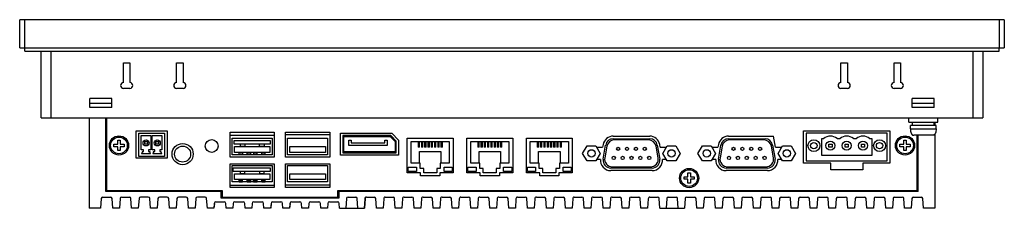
# Model space of a CAD drawing. Header units: millimetres. Extents: x 46 to 353, y 247 to 306.
import ezdxf

# ---------------------------------------------------------------- set-up
doc = ezdxf.new("R2010")
doc.units = ezdxf.units.MM
doc.header["$LTSCALE"] = 35.822725
doc.layers.get('0').update_dxf_attribs({"linetype": 'CONTINUOUS'})

msp = doc.modelspace()

# ---------------------------------------------------------------- linework, layer by layer
at = {"color": 7, "linetype": 'Continuous'}
for p, q in [((45.97, 296.72), (45.97, 305.52)), ((353.37, 305.52), (45.97, 305.52)), ((47.47, 305.52), (47.47, 296.72)), ((351.87, 296.72), (351.87, 305.52)), ((353.37, 305.52), (353.37, 296.72)), ((45.97, 296.72), (353.37, 296.72)), ((47.61, 295.72), (47.61, 296.72)), ((47.61, 295.72), (351.72, 295.72)), ((52.68, 274.92), (52.68, 295.72)), ((55.68, 295.72), (55.68, 274.92)), ((343.65, 274.92), (343.65, 295.72)), ((346.65, 295.72), (346.65, 274.92)), ((351.72, 295.72), (351.72, 296.72)), ((78.37, 285.92), (78.37, 292.12)), ((78.37, 292.12), (80.37, 292.12)), ((80.37, 292.12), (80.37, 285.92)), ((94.97, 285.92), (94.97, 292.12)), ((94.97, 292.12), (96.97, 292.12)), ((96.97, 292.12), (96.97, 285.92)), ((302.37, 292.12), (304.37, 292.12)), ((302.37, 285.92), (302.37, 292.12)), ((304.37, 292.12), (304.37, 285.92)), ((318.97, 292.12), (320.97, 292.12)), ((318.97, 285.92), (318.97, 292.12)), ((320.97, 292.12), (320.97, 285.92)), ((80.37, 284.12), (78.37, 284.12)), ((96.97, 284.12), (94.97, 284.12)), ((304.37, 284.12), (302.37, 284.12)), ((320.97, 284.12), (318.97, 284.12)), ((67.88, 278.1), (67.88, 280.92)), ((74.76, 280.92), (67.88, 280.92)), ((74.76, 278.1), (74.76, 280.92)), ((331.46, 280.92), (324.58, 280.92)), ((324.58, 278.1), (324.58, 280.92)), ((331.46, 278.1), (331.46, 280.92)), ((74.76, 279.42), (67.88, 279.42)), ((74.76, 278.1), (67.88, 278.1)), ((331.46, 279.42), (324.58, 279.42)), ((331.46, 278.1), (324.58, 278.1)), ((52.68, 274.92), (346.65, 274.92)), ((67.67, 274.92), (67.67, 246.72)), ((72.87, 251.92), (72.87, 274.92)), ((73.17, 252.22), (73.17, 274.92)), ((323.57, 273.62), (323.57, 274.92)), ((323.57, 273.62), (332.57, 273.62)), ((324.67, 272.52), (324.67, 273.62)), ((331.47, 272.52), (331.47, 273.62)), ((331.67, 273.62), (331.67, 272.52)), ((332.57, 273.62), (332.57, 274.92)), ((73.17, 272.12), (72.87, 272.12)), ((72.87, 271.72), (73.17, 271.72)), ((82.37, 262.32), (82.37, 270.92)), ((82.37, 270.92), (91.97, 270.92)), ((91.97, 270.92), (91.97, 262.32)), ((290.69, 270.92), (317.64, 270.92)), ((290.69, 260.75), (290.69, 270.92)), ((317.64, 270.92), (317.64, 260.75)), ((332.07, 272.52), (324.07, 272.52)), ((324.07, 271.52), (324.07, 272.52)), ((324.07, 271.52), (332.07, 271.52)), ((332.07, 271.52), (332.07, 272.52)), ((76.57, 266.72), (76.57, 267.92)), ((76.57, 267.92), (77.37, 267.92)), ((77.37, 267.92), (77.37, 266.72)), ((83.17, 262.92), (83.17, 270.12)), ((83.17, 270.12), (91.17, 270.12)), ((83.87, 264.92), (83.87, 269.42)), ((83.87, 269.42), (86.87, 269.42)), ((85.02, 266.72), (85.02, 267.52)), ((85.02, 267.52), (85.82, 267.52)), ((85.82, 267.52), (85.82, 266.72)), ((86.87, 269.42), (86.87, 264.92)), ((87.37, 264.92), (87.37, 269.42)), ((87.37, 269.42), (90.37, 269.42)), ((88.52, 266.72), (88.52, 267.52)), ((88.52, 267.52), (89.32, 267.52)), ((89.32, 267.52), (89.32, 266.72)), ((90.37, 269.42), (90.37, 264.92)), ((91.17, 270.12), (91.17, 262.92)), ((111.66, 262.69), (111.66, 270.47)), ((111.66, 270.47), (125.44, 270.47)), ((125.44, 269.43), (111.66, 269.43)), ((112.3, 263.43), (112.3, 268.55)), ((112.3, 268.55), (124.8, 268.55)), ((112.95, 266.71), (112.95, 267.86)), ((112.95, 267.86), (124.17, 267.86)), ((124.17, 267.86), (124.17, 266.71)), ((124.8, 268.55), (124.8, 263.43)), ((125.44, 270.47), (125.44, 262.69)), ((128.99, 262.69), (128.99, 270.47)), ((128.99, 270.47), (142.77, 270.47)), ((142.77, 269.6), (128.99, 269.6)), ((129.61, 263.43), (129.61, 268.59)), ((129.61, 268.59), (142.11, 268.59)), ((142.11, 268.59), (142.11, 263.43)), ((142.77, 270.47), (142.77, 262.69)), ((146.08, 263.29), (146.08, 270.15)), ((146.08, 270.15), (162.11, 270.15)), ((146.83, 269.4), (146.83, 264.04)), ((161.8, 269.4), (146.83, 269.4)), ((147.13, 264.34), (147.13, 269.1)), ((147.13, 269.1), (161.68, 269.1)), ((148.68, 266.33), (148.68, 267.97)), ((148.68, 267.97), (149.43, 267.97)), ((149.43, 267.97), (149.43, 267.11)), ((159.93, 267.11), (159.93, 267.97)), ((159.93, 267.97), (160.68, 267.97)), ((160.68, 267.97), (160.68, 266.33)), ((163.23, 267.54), (161.68, 269.1)), ((161.8, 269.4), (163.53, 267.67)), ((164.28, 267.98), (162.11, 270.15)), ((163.23, 267.54), (163.23, 264.34)), ((163.53, 264.04), (163.53, 267.67)), ((164.28, 267.98), (164.28, 263.29)), ((166.99, 257.82), (166.99, 268.57)), ((166.99, 268.57), (181.29, 268.57)), ((168.19, 260.82), (168.19, 267.52)), ((168.19, 267.52), (180.09, 267.52)), ((170.35, 267.52), (170.35, 265.74)), ((170.8, 265.74), (170.8, 267.52)), ((171.37, 267.52), (171.37, 265.74)), ((171.82, 265.74), (171.82, 267.52)), ((172.39, 267.52), (172.39, 265.74)), ((172.84, 265.74), (172.84, 267.52)), ((173.41, 267.52), (173.41, 265.74)), ((173.86, 265.74), (173.86, 267.52)), ((174.43, 267.52), (174.43, 265.74)), ((174.88, 265.74), (174.88, 267.52)), ((175.45, 267.52), (175.45, 265.74)), ((175.9, 265.74), (175.9, 267.52)), ((176.47, 267.52), (176.47, 265.74)), ((176.92, 265.74), (176.92, 267.52)), ((177.49, 267.52), (177.49, 265.74)), ((177.94, 265.74), (177.94, 267.52)), ((180.09, 267.52), (180.09, 260.82)), ((181.29, 268.57), (181.29, 257.82)), ((185.59, 257.82), (185.59, 268.57)), ((185.59, 268.57), (199.89, 268.57)), ((186.79, 260.82), (186.79, 267.52)), ((186.79, 267.52), (198.69, 267.52)), ((188.95, 267.52), (188.95, 265.74)), ((189.4, 265.74), (189.4, 267.52)), ((189.97, 267.52), (189.97, 265.74)), ((190.42, 265.74), (190.42, 267.52)), ((190.99, 267.52), (190.99, 265.74)), ((191.44, 265.74), (191.44, 267.52)), ((192.01, 267.52), (192.01, 265.74)), ((192.46, 265.74), (192.46, 267.52)), ((193.03, 267.52), (193.03, 265.74)), ((193.48, 265.74), (193.48, 267.52)), ((194.05, 267.52), (194.05, 265.74)), ((194.5, 265.74), (194.5, 267.52)), ((195.07, 267.52), (195.07, 265.74)), ((195.52, 265.74), (195.52, 267.52)), ((196.09, 267.52), (196.09, 265.74)), ((196.54, 265.74), (196.54, 267.52)), ((198.69, 267.52), (198.69, 260.82)), ((199.89, 268.57), (199.89, 257.82)), ((204.19, 268.57), (218.49, 268.57)), ((204.19, 257.82), (204.19, 268.57)), ((205.39, 267.52), (217.29, 267.52)), ((205.39, 260.82), (205.39, 267.52)), ((207.55, 267.52), (207.55, 265.74)), ((208, 265.74), (208, 267.52)), ((208.57, 267.52), (208.57, 265.74)), ((209.02, 265.74), (209.02, 267.52)), ((209.59, 267.52), (209.59, 265.74)), ((210.04, 265.74), (210.04, 267.52)), ((210.61, 267.52), (210.61, 265.74)), ((211.06, 265.74), (211.06, 267.52)), ((211.63, 267.52), (211.63, 265.74)), ((212.08, 265.74), (212.08, 267.52)), ((212.65, 267.52), (212.65, 265.74)), ((213.1, 265.74), (213.1, 267.52)), ((213.67, 267.52), (213.67, 265.74)), ((214.12, 265.74), (214.12, 267.52)), ((214.69, 267.52), (214.69, 265.74)), ((215.14, 265.74), (215.14, 267.52)), ((217.29, 267.52), (217.29, 260.82)), ((218.49, 268.57), (218.49, 257.82)), ((231.27, 269.23), (242.66, 269.23)), ((231.28, 268.43), (242.66, 268.43)), ((242.32, 268.03), (231.61, 268.03)), ((267.27, 269.23), (281.34, 269.23)), ((267.28, 268.43), (278.66, 268.43)), ((278.32, 268.03), (267.61, 268.03)), ((281.96, 265.76), (281.34, 269.23)), ((316.84, 270.12), (291.49, 270.12)), ((291.49, 270.12), (291.49, 261.55)), ((296.35, 268.45), (297.02, 268.45)), ((296.35, 263.16), (296.35, 268.45)), ((301.16, 268.45), (302.1, 268.45)), ((306.24, 268.45), (307.18, 268.45)), ((311.32, 268.45), (311.99, 268.45)), ((311.99, 268.45), (311.99, 263.16)), ((316.84, 261.55), (316.84, 270.12)), ((321.97, 267.92), (322.77, 267.92)), ((321.97, 266.72), (321.97, 267.92)), ((322.77, 267.92), (322.77, 266.72)), ((331.07, 269.52), (325.07, 269.52)), ((326.17, 252.22), (326.17, 269.52)), ((326.47, 251.92), (326.47, 269.52)), ((331.67, 269.87), (331.67, 246.72)), ((75.37, 265.92), (75.37, 266.72)), ((75.37, 266.72), (76.57, 266.72)), ((76.57, 265.92), (75.37, 265.92)), ((76.57, 264.72), (76.57, 265.92)), ((77.37, 264.72), (76.57, 264.72)), ((77.37, 266.72), (78.57, 266.72)), ((77.37, 265.92), (77.37, 264.72)), ((78.57, 265.92), (77.37, 265.92)), ((78.57, 266.72), (78.57, 265.92)), ((84.62, 264.92), (83.87, 264.92)), ((84.26, 264.42), (84.01, 263.72)), ((84.26, 264.42), (84.62, 264.42)), ((84.62, 264.42), (84.62, 264.92)), ((85.82, 266.72), (85.02, 266.72)), ((86.22, 264.92), (86.22, 264.42)), ((86.87, 264.92), (86.22, 264.92)), ((86.22, 264.42), (86.57, 264.42)), ((86.83, 263.72), (86.57, 264.42)), ((88.12, 264.92), (87.37, 264.92)), ((87.76, 264.42), (87.51, 263.72)), ((87.76, 264.42), (88.12, 264.42)), ((88.12, 264.42), (88.12, 264.92)), ((89.32, 266.72), (88.52, 266.72)), ((89.72, 264.92), (89.72, 264.42)), ((90.37, 264.92), (89.72, 264.92)), ((89.72, 264.42), (90.07, 264.42)), ((90.33, 263.72), (90.07, 264.42)), ((124.17, 266.71), (112.95, 266.71)), ((113, 264.15), (113, 265.99)), ((113, 265.99), (124.1, 265.99)), ((114.77, 266.71), (114.77, 266.01)), ((114.77, 266.07), (116.37, 266.07)), ((116.37, 265.99), (116.37, 266.71)), ((120.77, 266.71), (120.77, 266.01)), ((120.77, 266.07), (122.37, 266.07)), ((122.37, 265.99), (122.37, 266.71)), ((124.1, 265.99), (124.1, 264.15)), ((130.31, 264.15), (130.31, 265.99)), ((130.31, 265.99), (141.41, 265.99)), ((141.41, 265.99), (141.41, 264.15)), ((160.68, 266.33), (148.68, 266.33)), ((149.43, 267.11), (159.93, 267.11)), ((170.8, 265.74), (170.35, 265.74)), ((170.79, 260.82), (170.79, 264.42)), ((170.79, 264.42), (177.49, 264.42)), ((171.82, 265.74), (171.37, 265.74)), ((172.84, 265.74), (172.39, 265.74)), ((173.86, 265.74), (173.41, 265.74)), ((174.88, 265.74), (174.43, 265.74)), ((175.9, 265.74), (175.45, 265.74)), ((176.92, 265.74), (176.47, 265.74)), ((177.94, 265.74), (177.49, 265.74)), ((177.49, 264.42), (177.49, 260.82)), ((189.4, 265.74), (188.95, 265.74)), ((189.39, 260.82), (189.39, 264.42)), ((189.39, 264.42), (196.09, 264.42)), ((190.42, 265.74), (189.97, 265.74)), ((191.44, 265.74), (190.99, 265.74)), ((192.46, 265.74), (192.01, 265.74)), ((193.48, 265.74), (193.03, 265.74)), ((194.5, 265.74), (194.05, 265.74)), ((195.52, 265.74), (195.07, 265.74)), ((196.54, 265.74), (196.09, 265.74)), ((196.09, 264.42), (196.09, 260.82)), ((208, 265.74), (207.55, 265.74)), ((207.99, 264.42), (214.69, 264.42)), ((207.99, 260.82), (207.99, 264.42)), ((209.02, 265.74), (208.57, 265.74)), ((210.04, 265.74), (209.59, 265.74)), ((211.06, 265.74), (210.61, 265.74)), ((212.08, 265.74), (211.63, 265.74)), ((213.1, 265.74), (212.65, 265.74)), ((214.12, 265.74), (213.67, 265.74)), ((215.14, 265.74), (214.69, 265.74)), ((214.69, 264.42), (214.69, 260.82)), ((221.73, 263.85), (223.1, 266.22)), ((223.1, 266.22), (225.84, 266.22)), ((225.84, 266.22), (227.22, 263.85)), ((226.11, 265.76), (227.97, 265.76)), ((228.12, 266.6), (227.97, 265.76)), ((228.14, 262.08), (228.91, 266.44)), ((229.25, 266.04), (228.62, 262.48)), ((245.31, 262.48), (244.69, 266.04)), ((245.02, 266.44), (245.79, 262.08)), ((245.96, 265.76), (245.81, 266.6)), ((245.96, 265.76), (247.82, 265.76)), ((246.72, 263.85), (248.09, 266.22)), ((248.09, 266.22), (250.83, 266.22)), ((250.83, 266.22), (252.21, 263.85)), ((257.73, 263.85), (259.1, 266.22)), ((259.1, 266.22), (261.84, 266.22)), ((261.84, 266.22), (263.22, 263.85)), ((262.11, 265.76), (263.97, 265.76)), ((264.12, 266.6), (263.97, 265.76)), ((264.14, 262.08), (264.91, 266.44)), ((265.25, 266.04), (264.62, 262.48)), ((281.31, 262.48), (280.69, 266.04)), ((281.02, 266.44), (281.79, 262.08)), ((281.96, 265.76), (283.82, 265.76)), ((282.72, 263.85), (284.09, 266.22)), ((284.09, 266.22), (286.83, 266.22)), ((286.83, 266.22), (288.21, 263.85)), ((298.59, 266.75), (299.59, 266.75)), ((298.59, 265.75), (298.59, 266.75)), ((299.59, 265.75), (298.59, 265.75)), ((299.59, 266.75), (299.59, 265.75)), ((303.67, 266.75), (304.67, 266.75)), ((303.67, 265.75), (303.67, 266.75)), ((304.67, 265.75), (303.67, 265.75)), ((304.67, 266.75), (304.67, 265.75)), ((308.75, 266.75), (309.75, 266.75)), ((308.75, 265.75), (308.75, 266.75)), ((309.75, 265.75), (308.75, 265.75)), ((309.75, 266.75), (309.75, 265.75)), ((320.77, 266.72), (321.97, 266.72)), ((320.77, 265.92), (320.77, 266.72)), ((321.97, 265.92), (320.77, 265.92)), ((321.97, 264.72), (321.97, 265.92)), ((322.77, 264.72), (321.97, 264.72)), ((322.77, 266.72), (323.97, 266.72)), ((323.97, 265.92), (322.77, 265.92)), ((322.77, 265.92), (322.77, 264.72)), ((323.97, 266.72), (323.97, 265.92)), ((91.97, 262.32), (82.37, 262.32)), ((91.17, 262.92), (83.17, 262.92)), ((86.83, 263.72), (84.01, 263.72)), ((90.33, 263.72), (87.51, 263.72)), ((125.44, 262.69), (111.66, 262.69)), ((124.8, 263.43), (112.3, 263.43)), ((124.1, 264.15), (113, 264.15)), ((114.5, 263.47), (114.5, 264.15)), ((114.59, 264.04), (114.5, 264.04)), ((115.6, 264.01), (114.5, 264.01)), ((114.5, 263.47), (115.6, 263.47)), ((114.75, 264.04), (114.59, 264.04)), ((114.75, 264.05), (114.75, 264.15)), ((114.75, 264.05), (115.25, 264.05)), ((115.25, 264.05), (115.25, 264.15)), ((115.6, 264.04), (115.25, 264.04)), ((115.6, 263.47), (115.6, 264.15)), ((117.03, 263.46), (117.03, 264.15)), ((117.03, 264.05), (117.2, 264.05)), ((118.13, 264), (117.03, 264)), ((117.03, 263.46), (118.13, 263.46)), ((117.2, 264.05), (117.28, 264.05)), ((117.28, 264.05), (117.28, 264.15)), ((117.28, 264.05), (117.78, 264.05)), ((117.78, 264.05), (117.78, 264.15)), ((117.78, 264.05), (118.02, 264.05)), ((118.02, 264.05), (118.13, 264.05)), ((118.13, 263.46), (118.13, 264.15)), ((119.05, 263.46), (119.05, 264.15)), ((119.05, 264.05), (119.22, 264.05)), ((120.15, 264), (119.05, 264)), ((119.05, 263.46), (120.15, 263.46)), ((119.22, 264.05), (119.3, 264.05)), ((119.3, 264.05), (119.3, 264.15)), ((119.3, 264.05), (119.8, 264.05)), ((119.8, 264.05), (119.8, 264.15)), ((119.8, 264.05), (120.04, 264.05)), ((120.04, 264.05), (120.15, 264.05)), ((120.15, 263.46), (120.15, 264.15)), ((121.55, 263.47), (121.55, 264.15)), ((121.64, 264.04), (121.55, 264.04)), ((122.65, 264.01), (121.55, 264.01)), ((121.55, 263.47), (122.65, 263.47)), ((121.8, 264.04), (121.64, 264.04)), ((121.8, 264.05), (121.8, 264.15)), ((121.8, 264.05), (122.3, 264.05)), ((122.3, 264.05), (122.3, 264.15)), ((122.65, 264.04), (122.3, 264.04)), ((122.65, 263.47), (122.65, 264.15)), ((142.77, 262.69), (128.99, 262.69)), ((142.11, 263.43), (129.61, 263.43)), ((141.41, 264.15), (130.31, 264.15)), ((164.28, 263.29), (146.08, 263.29)), ((146.83, 264.04), (163.53, 264.04)), ((163.23, 264.34), (147.13, 264.34)), ((223.1, 261.47), (221.73, 263.85)), ((225.84, 261.47), (223.1, 261.47)), ((227.22, 263.85), (225.84, 261.47)), ((227.29, 261.96), (226.12, 261.96)), ((247.81, 261.96), (246.63, 261.96)), ((248.09, 261.47), (246.72, 263.85)), ((250.83, 261.47), (248.09, 261.47)), ((252.21, 263.85), (250.83, 261.47)), ((259.1, 261.47), (257.73, 263.85)), ((261.84, 261.47), (259.1, 261.47)), ((263.22, 263.85), (261.84, 261.47)), ((263.29, 261.96), (262.12, 261.96)), ((283.81, 261.96), (282.63, 261.96)), ((284.09, 261.47), (282.72, 263.85)), ((286.83, 261.47), (284.09, 261.47)), ((288.21, 263.85), (286.83, 261.47)), ((291.49, 261.55), (316.84, 261.55)), ((311.99, 263.16), (296.35, 263.16)), ((111.66, 253.24), (111.66, 260.61)), ((111.66, 260.61), (125.44, 260.61)), ((112.3, 254.93), (112.3, 260.05)), ((112.3, 260.05), (124.8, 260.05)), ((112.57, 258.21), (112.57, 259.36)), ((112.57, 259.36), (124.17, 259.36)), ((124.17, 259.36), (124.17, 258.21)), ((124.8, 260.05), (124.8, 254.93)), ((125.44, 260.61), (125.44, 253.24)), ((128.99, 253.24), (128.99, 260.61)), ((128.99, 260.61), (142.77, 260.61)), ((129.61, 254.97), (129.61, 260.05)), ((129.61, 260.05), (142.11, 260.05)), ((142.11, 260.05), (142.11, 254.97)), ((142.77, 260.61), (142.77, 253.24)), ((167.29, 258.17), (167.29, 259.57)), ((167.29, 259.57), (169.84, 259.57)), ((170.99, 260.82), (168.19, 260.82)), ((169.84, 259.57), (169.84, 258.17)), ((170.99, 259.12), (170.99, 260.82)), ((172.11, 259.12), (170.99, 259.12)), ((172.11, 257.82), (172.11, 259.12)), ((176.17, 259.12), (176.17, 257.82)), ((177.29, 259.12), (176.17, 259.12)), ((177.29, 260.82), (177.29, 259.12)), ((180.09, 260.82), (177.29, 260.82)), ((178.44, 258.17), (178.44, 259.57)), ((178.44, 259.57), (180.99, 259.57)), ((180.99, 259.57), (180.99, 258.17)), ((185.89, 258.17), (185.89, 259.57)), ((185.89, 259.57), (188.44, 259.57)), ((189.59, 260.82), (186.79, 260.82)), ((188.44, 259.57), (188.44, 258.17)), ((189.59, 259.12), (189.59, 260.82)), ((190.71, 259.12), (189.59, 259.12)), ((190.71, 257.82), (190.71, 259.12)), ((195.89, 259.12), (194.77, 259.12)), ((194.77, 259.12), (194.77, 257.82)), ((198.69, 260.82), (195.89, 260.82)), ((195.89, 260.82), (195.89, 259.12)), ((197.04, 259.57), (199.59, 259.57)), ((197.04, 258.17), (197.04, 259.57)), ((199.59, 259.57), (199.59, 258.17)), ((204.49, 259.57), (207.04, 259.57)), ((204.49, 258.17), (204.49, 259.57)), ((208.19, 260.82), (205.39, 260.82)), ((207.04, 259.57), (207.04, 258.17)), ((208.19, 259.12), (208.19, 260.82)), ((209.31, 259.12), (208.19, 259.12)), ((209.31, 257.82), (209.31, 259.12)), ((214.49, 259.12), (213.37, 259.12)), ((213.37, 259.12), (213.37, 257.82)), ((217.29, 260.82), (214.49, 260.82)), ((214.49, 260.82), (214.49, 259.12)), ((215.64, 259.57), (218.19, 259.57)), ((215.64, 258.17), (215.64, 259.57)), ((218.19, 259.57), (218.19, 258.17)), ((243.44, 258.48), (230.48, 258.48)), ((243.43, 259.27), (230.51, 259.27)), ((230.98, 259.67), (242.95, 259.67)), ((279.44, 258.48), (266.48, 258.48)), ((279.43, 259.27), (266.51, 259.27)), ((266.98, 259.67), (278.95, 259.67)), ((299.17, 260.75), (290.69, 260.75)), ((299.17, 258.75), (299.17, 260.75)), ((309.17, 258.75), (299.17, 258.75)), ((317.64, 260.75), (309.17, 260.75)), ((309.17, 260.75), (309.17, 258.75)), ((124.17, 258.21), (112.57, 258.21)), ((113, 255.65), (113, 257.49)), ((113, 257.49), (124.1, 257.49)), ((124.1, 255.65), (113, 255.65)), ((114.45, 255.53), (114.45, 255.65)), ((114.45, 254.97), (114.45, 255.53)), ((114.45, 255.53), (114.8, 255.53)), ((114.45, 255.5), (115.55, 255.5)), ((114.8, 255.55), (114.8, 255.65)), ((114.8, 255.55), (115.55, 255.55)), ((114.82, 258.21), (114.82, 257.51)), ((114.82, 257.57), (116.27, 257.57)), ((115.3, 255.55), (115.3, 255.65)), ((115.55, 254.97), (115.55, 255.65)), ((116.27, 257.49), (116.27, 258.21)), ((117, 254.97), (117, 255.65)), ((117, 255.55), (118.1, 255.55)), ((117, 255.5), (118.1, 255.5)), ((117.3, 255.55), (117.3, 255.65)), ((117.8, 255.55), (117.8, 255.65)), ((118.1, 254.97), (118.1, 255.65)), ((119, 254.97), (119, 255.65)), ((119, 255.55), (120.1, 255.55)), ((119, 255.5), (120.1, 255.5)), ((119.3, 255.55), (119.3, 255.65)), ((119.65, 255.55), (119.65, 255.66)), ((120.1, 254.97), (120.1, 255.66)), ((120.82, 258.21), (120.82, 257.51)), ((120.82, 257.57), (122.27, 257.57)), ((121.55, 254.97), (121.55, 255.65)), ((121.55, 255.55), (122.65, 255.55)), ((121.55, 255.5), (122.65, 255.5)), ((121.8, 255.55), (121.8, 255.65)), ((122.27, 257.49), (122.27, 258.21)), ((122.3, 255.55), (122.3, 255.65)), ((122.65, 254.97), (122.65, 255.65)), ((124.1, 257.49), (124.1, 255.65)), ((130.31, 255.65), (130.31, 257.49)), ((130.31, 257.49), (141.41, 257.49)), ((141.41, 255.65), (130.31, 255.65)), ((141.41, 257.49), (141.41, 255.65)), ((171.14, 257.82), (166.99, 257.82)), ((169.84, 258.17), (167.29, 258.17)), ((171.14, 256.82), (171.14, 257.82)), ((177.14, 256.82), (171.14, 256.82)), ((176.17, 257.82), (172.11, 257.82)), ((177.14, 257.82), (177.14, 256.82)), ((181.29, 257.82), (177.14, 257.82)), ((180.99, 258.17), (178.44, 258.17)), ((189.74, 257.82), (185.59, 257.82)), ((188.44, 258.17), (185.89, 258.17)), ((189.74, 256.82), (189.74, 257.82)), ((195.74, 256.82), (189.74, 256.82)), ((194.77, 257.82), (190.71, 257.82)), ((199.89, 257.82), (195.74, 257.82)), ((195.74, 257.82), (195.74, 256.82)), ((199.59, 258.17), (197.04, 258.17)), ((208.34, 257.82), (204.19, 257.82)), ((207.04, 258.17), (204.49, 258.17)), ((208.34, 256.82), (208.34, 257.82)), ((214.34, 256.82), (208.34, 256.82)), ((213.37, 257.82), (209.31, 257.82)), ((218.49, 257.82), (214.34, 257.82)), ((214.34, 257.82), (214.34, 256.82)), ((218.19, 258.17), (215.64, 258.17)), ((253.37, 256.55), (254.57, 256.55)), ((253.37, 255.75), (253.37, 256.55)), ((254.57, 255.75), (253.37, 255.75)), ((254.57, 257.75), (255.37, 257.75)), ((254.57, 256.55), (254.57, 257.75)), ((254.57, 254.55), (254.57, 255.75)), ((255.37, 257.75), (255.37, 256.55)), ((255.37, 256.55), (256.57, 256.55)), ((256.57, 255.75), (255.37, 255.75)), ((255.37, 255.75), (255.37, 254.55)), ((256.57, 256.55), (256.57, 255.75)), ((73.17, 252.22), (109.16, 252.22)), ((109.16, 252.22), (109.16, 250.17)), ((125.44, 253.78), (111.66, 253.78)), ((125.44, 253.24), (111.66, 253.24)), ((124.8, 254.93), (112.3, 254.93)), ((114.45, 254.97), (115.55, 254.97)), ((117, 254.97), (118.1, 254.97)), ((119, 254.97), (120.1, 254.97)), ((121.55, 254.97), (122.65, 254.97)), ((142.77, 253.96), (128.99, 253.96)), ((142.77, 253.24), (128.99, 253.24)), ((142.11, 254.97), (129.61, 254.97)), ((145.27, 250.17), (145.27, 252.22)), ((145.27, 252.22), (326.17, 252.22)), ((255.37, 254.55), (254.57, 254.55)), ((71.42, 249.76), (71.2, 246.72)), ((71.92, 250.22), (74.32, 250.22)), ((108.86, 251.92), (72.87, 251.92)), ((75.03, 246.72), (74.81, 249.79)), ((77.32, 249.75), (77.09, 246.72)), ((77.82, 250.22), (80.22, 250.22)), ((80.92, 246.72), (80.71, 249.76)), ((83.22, 249.76), (83, 246.72)), ((86.12, 250.22), (83.72, 250.22)), ((86.83, 246.72), (86.62, 249.76)), ((89.13, 249.76), (88.9, 246.72)), ((92.02, 250.22), (89.62, 250.22)), ((92.73, 246.72), (92.52, 249.76)), ((95.03, 249.76), (94.81, 246.72)), ((97.93, 250.22), (95.53, 250.22)), ((98.64, 246.72), (98.43, 249.76)), ((100.94, 249.76), (100.72, 246.72)), ((103.84, 250.22), (101.44, 250.22)), ((104.55, 246.72), (104.33, 249.76)), ((108.86, 249.92), (108.86, 251.92)), ((145.57, 249.92), (108.86, 249.92)), ((109.16, 250.17), (145.27, 250.17)), ((145.57, 251.92), (145.57, 249.92)), ((326.47, 251.92), (145.57, 251.92)), ((147.97, 249.76), (147.75, 246.72)), ((148.47, 250.22), (150.87, 250.22)), ((151.58, 246.72), (151.37, 249.76)), ((153.71, 249.64), (153.51, 246.72)), ((153.78, 249.76), (153.57, 246.72)), ((154.22, 250.22), (156.62, 250.22)), ((157.34, 246.72), (157.13, 249.75)), ((159.61, 249.64), (159.41, 246.72)), ((160.12, 250.22), (162.52, 250.22)), ((163.24, 246.72), (163.03, 249.75)), ((165.51, 249.64), (165.31, 246.72)), ((166.02, 250.22), (168.42, 250.22)), ((169.14, 246.72), (168.93, 249.75)), ((171.41, 249.64), (171.21, 246.72)), ((171.92, 250.22), (174.32, 250.22)), ((175.04, 246.72), (174.83, 249.75)), ((177.31, 249.64), (177.11, 246.72)), ((177.82, 250.22), (180.22, 250.22)), ((180.94, 246.72), (180.73, 249.75)), ((183.21, 249.64), (183.01, 246.72)), ((183.72, 250.22), (186.12, 250.22)), ((186.84, 246.72), (186.63, 249.75)), ((189.11, 249.64), (188.91, 246.72)), ((189.62, 250.22), (192.02, 250.22)), ((192.74, 246.72), (192.53, 249.75)), ((195.01, 249.64), (194.81, 246.72)), ((195.52, 250.22), (197.92, 250.22)), ((198.64, 246.72), (198.43, 249.75)), ((200.91, 249.64), (200.71, 246.72)), ((201.42, 250.22), (203.82, 250.22)), ((204.54, 246.72), (204.33, 249.75)), ((206.81, 249.64), (206.61, 246.72)), ((207.32, 250.22), (209.72, 250.22)), ((210.44, 246.72), (210.23, 249.75)), ((212.71, 249.64), (212.51, 246.72)), ((213.22, 250.22), (215.62, 250.22)), ((216.34, 246.72), (216.13, 249.75)), ((218.61, 249.64), (218.41, 246.72)), ((219.12, 250.22), (221.52, 250.22)), ((222.24, 246.72), (222.03, 249.75)), ((224.51, 249.64), (224.31, 246.72)), ((225.02, 250.22), (227.42, 250.22)), ((228.14, 246.72), (227.93, 249.75)), ((230.41, 249.64), (230.21, 246.72)), ((230.92, 250.22), (233.32, 250.22)), ((234.04, 246.72), (233.83, 249.75)), ((236.32, 249.76), (236.1, 246.72)), ((236.82, 250.22), (239.22, 250.22)), ((239.93, 246.72), (239.72, 249.76)), ((242.21, 249.64), (242.01, 246.72)), ((242.72, 250.22), (245.12, 250.22)), ((245.84, 246.72), (245.63, 249.75)), ((247.97, 249.76), (247.75, 246.72)), ((248.47, 250.22), (250.87, 250.22)), ((251.58, 246.72), (251.37, 249.76)), ((253.72, 249.75), (253.5, 246.72)), ((254.22, 250.22), (256.62, 250.22)), ((257.33, 246.72), (257.12, 249.75)), ((259.62, 249.75), (259.4, 246.72)), ((260.12, 250.22), (262.52, 250.22)), ((263.23, 246.72), (263.02, 249.75)), ((265.52, 249.75), (265.3, 246.72)), ((266.02, 250.22), (268.42, 250.22)), ((269.13, 246.72), (268.92, 249.75)), ((271.42, 249.75), (271.2, 246.72)), ((271.92, 250.22), (274.32, 250.22)), ((275.03, 246.72), (274.82, 249.75)), ((277.32, 249.75), (277.1, 246.72)), ((277.82, 250.22), (280.22, 250.22)), ((280.93, 246.72), (280.72, 249.75)), ((283.22, 249.75), (283, 246.72)), ((283.72, 250.22), (286.12, 250.22)), ((286.83, 246.72), (286.62, 249.75)), ((289.12, 249.75), (288.9, 246.72)), ((289.62, 250.22), (292.02, 250.22)), ((292.73, 246.72), (292.52, 249.75)), ((295.02, 249.75), (294.8, 246.72)), ((295.52, 250.22), (297.92, 250.22)), ((298.63, 246.72), (298.42, 249.75)), ((300.92, 249.75), (300.7, 246.72)), ((301.42, 250.22), (303.82, 250.22)), ((304.53, 246.72), (304.32, 249.75)), ((306.82, 249.75), (306.6, 246.72)), ((307.32, 250.22), (309.72, 250.22)), ((310.43, 246.72), (310.22, 249.75)), ((312.72, 249.75), (312.5, 246.72)), ((313.22, 250.22), (315.62, 250.22)), ((316.33, 246.72), (316.12, 249.75)), ((318.62, 249.76), (318.41, 246.72)), ((319.12, 250.22), (321.52, 250.22)), ((322.24, 246.72), (322.02, 249.76)), ((324.52, 249.75), (324.3, 246.72)), ((325.02, 250.22), (327.42, 250.22)), ((328.13, 246.72), (327.92, 249.75)), ((71.2, 246.72), (67.67, 246.72)), ((77.09, 246.72), (75.03, 246.72)), ((83, 246.72), (80.92, 246.72)), ((88.9, 246.72), (86.83, 246.72)), ((94.81, 246.72), (92.73, 246.72)), ((100.72, 246.72), (98.64, 246.72)), ((106.59, 246.72), (104.55, 246.72)), ((106.71, 248.26), (106.59, 246.72)), ((106.74, 248.26), (106.63, 246.72)), ((107.21, 248.72), (109.82, 248.72)), ((110.42, 246.72), (110.32, 248.26)), ((112.5, 246.72), (110.42, 246.72)), ((112.62, 248.26), (112.5, 246.72)), ((112.65, 248.26), (112.54, 246.72)), ((113.11, 248.72), (115.72, 248.72)), ((116.33, 246.72), (116.22, 248.26)), ((118.4, 246.72), (116.33, 246.72)), ((118.52, 248.26), (118.4, 246.72)), ((118.55, 248.26), (118.44, 246.72)), ((119.02, 248.72), (121.63, 248.72)), ((122.23, 246.72), (122.13, 248.26)), ((124.31, 246.72), (122.23, 246.72)), ((124.43, 248.26), (124.31, 246.72)), ((124.45, 248.26), (124.35, 246.72)), ((124.93, 248.72), (127.54, 248.72)), ((128.14, 246.72), (128.03, 248.26)), ((130.22, 246.72), (128.14, 246.72)), ((130.33, 248.26), (130.22, 246.72)), ((130.36, 248.26), (130.25, 246.72)), ((130.83, 248.72), (133.44, 248.72)), ((134.05, 246.72), (133.94, 248.26)), ((136.12, 246.72), (134.05, 246.72)), ((136.24, 248.26), (136.12, 246.72)), ((136.74, 248.72), (139.35, 248.72)), ((139.95, 246.72), (139.84, 248.26)), ((142.03, 246.72), (139.95, 246.72)), ((142.14, 248.26), (142.03, 246.72)), ((142.64, 248.72), (145.25, 248.72)), ((145.86, 246.72), (145.75, 248.26)), ((145.86, 246.72), (153.57, 246.72)), ((159.41, 246.72), (157.34, 246.72)), ((165.31, 246.72), (163.24, 246.72)), ((171.21, 246.72), (169.14, 246.72)), ((177.11, 246.72), (175.04, 246.72)), ((183.01, 246.72), (180.94, 246.72)), ((188.91, 246.72), (186.84, 246.72)), ((194.81, 246.72), (192.74, 246.72)), ((200.71, 246.72), (198.64, 246.72)), ((206.61, 246.72), (204.54, 246.72)), ((212.51, 246.72), (210.44, 246.72)), ((218.41, 246.72), (216.34, 246.72)), ((224.31, 246.72), (222.24, 246.72)), ((230.21, 246.72), (228.14, 246.72)), ((236.1, 246.72), (234.04, 246.72)), ((242.01, 246.72), (239.93, 246.72)), ((245.84, 246.72), (253.5, 246.72)), ((259.4, 246.72), (257.33, 246.72)), ((265.3, 246.72), (263.23, 246.72)), ((271.2, 246.72), (269.13, 246.72)), ((277.1, 246.72), (275.03, 246.72)), ((283, 246.72), (280.93, 246.72)), ((288.9, 246.72), (286.83, 246.72)), ((294.8, 246.72), (292.73, 246.72)), ((300.7, 246.72), (298.63, 246.72)), ((306.6, 246.72), (304.53, 246.72)), ((312.5, 246.72), (310.43, 246.72)), ((318.41, 246.72), (316.33, 246.72)), ((324.3, 246.72), (322.24, 246.72)), ((331.67, 246.72), (328.13, 246.72))]:
    msp.add_line(p, q, dxfattribs=at)
for centre, radius in [((76.97, 266.32), 3), ((76.97, 266.32), 2.6), ((85.42, 267.12), 0.95), ((88.92, 267.12), 0.95), ((105.91, 266.12), 2), ((293.91, 266.25), 1.86), ((299.09, 266.25), 1.4), ((304.17, 266.25), 1.4), ((309.25, 266.25), 1.4), ((314.43, 266.25), 1.85), ((322.37, 266.32), 3), ((322.37, 266.32), 2.6), ((96.84, 263.62), 3.3), ((96.84, 263.62), 2.5), ((224.47, 263.85), 1.15), ((232.81, 265.27), 0.5), ((235.58, 265.27), 0.5), ((238.35, 265.27), 0.5), ((241.12, 265.27), 0.5), ((249.46, 263.85), 1.15), ((260.47, 263.85), 1.15), ((268.81, 265.27), 0.5), ((271.58, 265.27), 0.5), ((274.35, 265.27), 0.5), ((277.12, 265.27), 0.5), ((285.46, 263.85), 1.15), ((293.91, 266.25), 1), ((314.43, 266.25), 1), ((231.43, 262.43), 0.5), ((234.2, 262.43), 0.5), ((236.97, 262.43), 0.5), ((239.74, 262.43), 0.5), ((242.51, 262.43), 0.5), ((267.43, 262.43), 0.5), ((270.2, 262.43), 0.5), ((272.97, 262.43), 0.5), ((275.74, 262.43), 0.5), ((278.51, 262.43), 0.5), ((254.97, 256.15), 3), ((254.97, 256.15), 2.6)]:
    msp.add_circle(centre, radius, dxfattribs=at)
for centre, radius, start, end in [((78.37, 285.02), 0.9, 90, 270), ((80.37, 285.02), 0.9, 270, 90), ((94.97, 285.02), 0.9, 90, 270), ((96.97, 285.02), 0.9, 270, 90), ((302.37, 285.02), 0.9, 90, 270), ((304.37, 285.02), 0.9, 270, 90), ((318.97, 285.02), 0.9, 90, 270), ((320.97, 285.02), 0.9, 270, 90), ((231.27, 266.03), 3.2, 90, 169.7418), ((231.28, 266.03), 2.4, 90, 170), ((231.61, 265.63), 2.4, 90, 170), ((242.32, 265.63), 2.4, 10, 90), ((242.66, 266.03), 3.2, 10.2555, 90), ((242.66, 266.03), 2.4, 10, 90), ((267.27, 266.03), 3.2, 90, 169.7418), ((267.28, 266.03), 2.4, 90, 170), ((267.61, 265.63), 2.4, 90, 170), ((278.32, 265.63), 2.4, 10, 90), ((278.66, 266.03), 2.4, 10, 90), ((299.09, 266.17), 3.08, 47.7535, 132.2465), ((304.17, 266.17), 3.08, 47.7535, 132.2465), ((309.25, 266.17), 3.08, 47.7535, 132.2465), ((230.48, 261.68), 3.2, 174.9803, 270), ((230.51, 261.67), 2.4, 170, 270), ((230.98, 262.07), 2.4, 170, 270), ((242.95, 262.07), 2.4, 270, 10), ((243.43, 261.67), 2.4, 270, 10), ((243.44, 261.68), 3.2, 270, 5.0197), ((266.48, 261.68), 3.2, 174.9803, 270), ((266.51, 261.67), 2.4, 170, 270), ((266.98, 262.07), 2.4, 170, 270), ((278.95, 262.07), 2.4, 270, 10), ((279.43, 261.67), 2.4, 270, 10), ((279.44, 261.68), 3.2, 270, 5.0197), ((71.92, 249.72), 0.497, 90, 175.7518), ((74.32, 249.72), 0.497, 7.7671, 90), ((77.82, 249.72), 0.497, 90, 176.8646), ((80.22, 249.72), 0.497, 4, 90), ((83.72, 249.72), 0.497, 90, 175.7518), ((86.12, 249.72), 0.497, 4, 90), ((89.62, 249.72), 0.497, 90, 175.7518), ((92.02, 249.72), 0.497, 4, 90), ((95.53, 249.72), 0.497, 90, 175.7518), ((97.93, 249.72), 0.497, 4, 90), ((101.44, 249.72), 0.497, 90, 175.7518), ((103.84, 249.72), 0.497, 4, 90), ((148.47, 249.72), 0.5, 90, 175.8498), ((150.87, 249.72), 0.5, 4, 90), ((154.22, 249.71), 0.51, 90, 187.717), ((154.28, 249.72), 0.5, 133, 176), ((156.62, 249.71), 0.51, 4, 90), ((160.12, 249.71), 0.51, 90, 187.717), ((162.52, 249.71), 0.51, 4, 90), ((166.02, 249.71), 0.51, 90, 187.717), ((168.42, 249.71), 0.51, 4, 90), ((171.92, 249.71), 0.51, 90, 187.717), ((174.32, 249.71), 0.51, 4, 90), ((177.82, 249.71), 0.51, 90, 187.717), ((180.22, 249.71), 0.51, 4, 90), ((183.72, 249.71), 0.51, 90, 187.717), ((186.12, 249.71), 0.51, 4, 90), ((189.62, 249.71), 0.51, 90, 187.717), ((192.02, 249.71), 0.51, 4, 90), ((195.52, 249.71), 0.51, 90, 187.717), ((197.92, 249.71), 0.51, 4, 90), ((201.42, 249.71), 0.51, 90, 187.717), ((203.82, 249.71), 0.51, 4, 90), ((207.32, 249.71), 0.51, 90, 187.717), ((209.72, 249.71), 0.51, 4, 90), ((213.22, 249.71), 0.51, 90, 187.717), ((215.62, 249.71), 0.51, 4, 90), ((219.12, 249.71), 0.51, 90, 187.717), ((221.52, 249.71), 0.51, 4, 90), ((225.02, 249.71), 0.51, 90, 187.717), ((227.42, 249.71), 0.51, 4, 90), ((230.92, 249.71), 0.51, 90, 187.717), ((233.32, 249.71), 0.51, 4, 90), ((236.82, 249.72), 0.5, 90, 175.8498), ((239.22, 249.72), 0.5, 4, 90), ((242.72, 249.71), 0.51, 90, 187.717), ((245.12, 249.71), 0.51, 4, 90), ((248.47, 249.72), 0.5, 90, 175.8498), ((250.87, 249.72), 0.5, 4, 90), ((254.22, 249.72), 0.504, 90, 176.1617), ((256.62, 249.72), 0.504, 4, 90), ((260.12, 249.72), 0.504, 90, 176.1617), ((262.52, 249.72), 0.504, 4, 90), ((266.02, 249.72), 0.504, 90, 176.1617), ((268.42, 249.72), 0.504, 4, 90), ((271.92, 249.72), 0.504, 90, 176.1617), ((274.32, 249.72), 0.504, 4, 90), ((277.82, 249.72), 0.504, 90, 176.1617), ((280.22, 249.72), 0.504, 4, 90), ((283.72, 249.72), 0.504, 90, 176.1617), ((286.12, 249.72), 0.504, 4, 90), ((289.62, 249.72), 0.504, 90, 176.1617), ((292.02, 249.72), 0.504, 4, 90), ((295.52, 249.72), 0.504, 90, 176.1617), ((297.92, 249.72), 0.504, 4, 90), ((301.42, 249.72), 0.504, 90, 176.1617), ((303.82, 249.72), 0.504, 4, 90), ((307.32, 249.72), 0.504, 90, 176.1617), ((309.72, 249.72), 0.504, 4, 90), ((313.22, 249.72), 0.504, 90, 176.1617), ((315.62, 249.72), 0.504, 4, 90), ((319.12, 249.72), 0.5, 90, 176), ((321.52, 249.72), 0.5, 4.02, 90), ((325.02, 249.72), 0.504, 90, 176.1617), ((327.42, 249.72), 0.504, 4, 90), ((107.21, 248.22), 0.5, 90, 175.7114), ((109.82, 248.22), 0.5, 4, 90), ((113.11, 248.22), 0.5, 90, 175.7114), ((115.72, 248.22), 0.5, 4, 90), ((119.02, 248.22), 0.5, 90, 175.7114), ((121.63, 248.22), 0.5, 4, 90), ((124.93, 248.22), 0.5, 90, 175.7114), ((127.54, 248.22), 0.5, 4, 90), ((130.83, 248.22), 0.5, 90, 175.7114), ((133.44, 248.22), 0.5, 4, 90), ((136.74, 248.22), 0.5, 90, 175.7114), ((139.35, 248.22), 0.5, 4, 90), ((142.64, 248.22), 0.5, 90, 175.7114), ((145.25, 248.22), 0.5, 4, 90)]:
    msp.add_arc(centre, radius, start, end, dxfattribs=at)
for points, knots in [([(324.07, 271.52), (324.07, 271.28), (324.08, 270.84), (324.2, 270.22), (324.44, 269.78), (324.74, 269.55), (324.94, 269.52), (325.05, 269.52)], [0, 0, 0, 0, 0.28868, 0.54222, 0.763015, 0.871694, 1, 1, 1, 1]), ([(332.07, 271.52), (332.07, 271.28), (332.05, 270.84), (331.93, 270.22), (331.7, 269.78), (331.39, 269.55), (331.19, 269.52), (331.09, 269.52)], [0, 0, 0, 0, 0.28868, 0.54222, 0.763015, 0.871694, 1, 1, 1, 1]), ([(324.16, 270.48), (324.17, 270.43), (324.22, 270.23), (324.3, 270.04), (324.38, 269.92)], [0, 0, 0, 0, 0.264556, 1, 1, 1, 1]), ([(324.55, 269.71), (324.61, 269.65), (324.76, 269.55), (324.95, 269.52), (325.05, 269.52)], [0, 0, 0, 0, 0.4579, 1, 1, 1, 1]), ([(324.55, 269.71), (324.61, 269.65), (324.77, 269.54), (324.97, 269.52), (325.07, 269.52)], [0, 0, 0, 0, 0.45537, 1, 1, 1, 1]), ([(331.59, 269.71), (331.52, 269.65), (331.36, 269.54), (331.17, 269.52), (331.07, 269.52)], [0, 0, 0, 0, 0.45537, 1, 1, 1, 1]), ([(331.59, 269.71), (331.52, 269.65), (331.37, 269.55), (331.18, 269.52), (331.09, 269.52)], [0, 0, 0, 0, 0.4579, 1, 1, 1, 1]), ([(331.98, 270.48), (331.96, 270.43), (331.91, 270.23), (331.84, 270.04), (331.76, 269.92)], [0, 0, 0, 0, 0.264556, 1, 1, 1, 1])]:
    msp.add_open_spline(points, degree=3, knots=knots, dxfattribs=at)
for points in [[(324.11, 270.77), (324.12, 270.67), (324.14, 270.58), (324.16, 270.48)], [(332.03, 270.77), (332.01, 270.67), (332, 270.58), (331.98, 270.48)], [(324.38, 269.92), (324.43, 269.84), (324.48, 269.77), (324.55, 269.71)], [(331.76, 269.92), (331.71, 269.84), (331.65, 269.77), (331.59, 269.71)]]:
    msp.add_open_spline(points, degree=3, dxfattribs=at)

doc.saveas('drawing.dxf')
